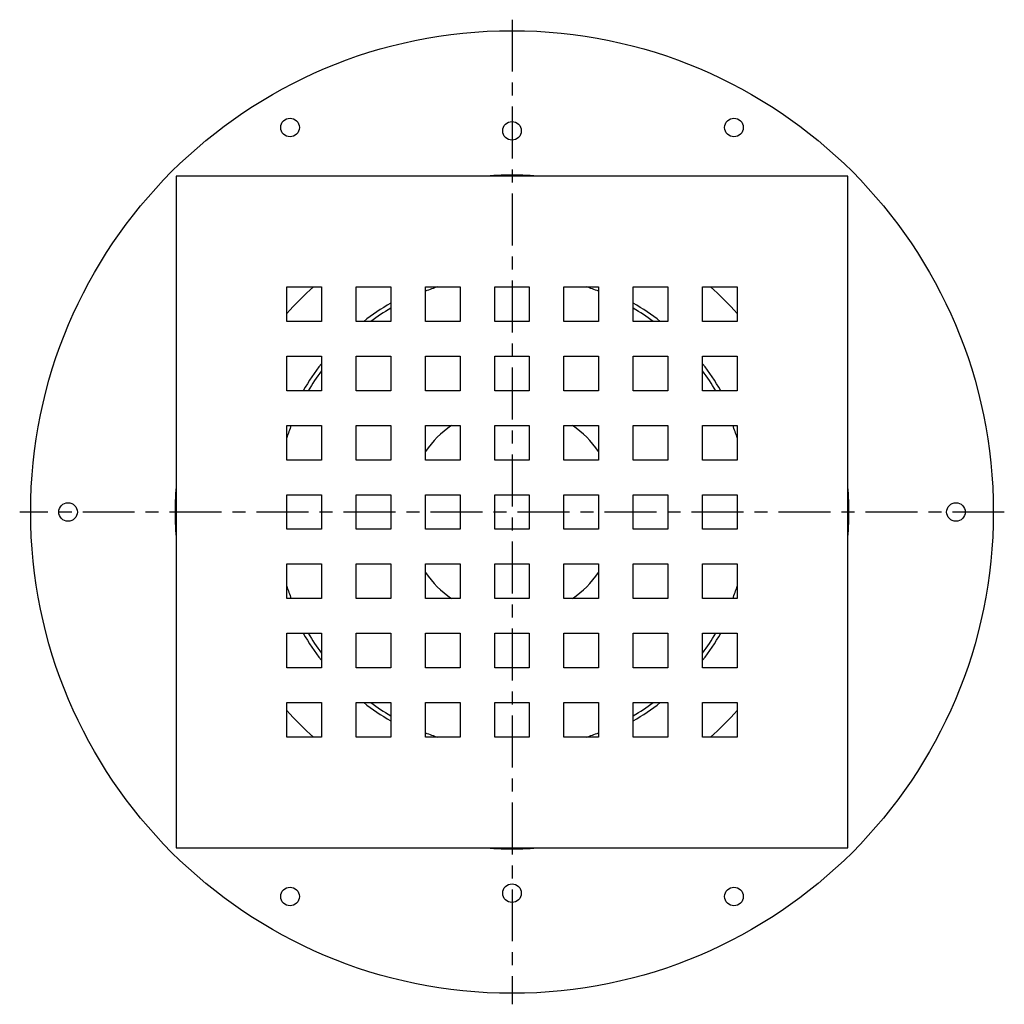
# Model space of a CAD drawing. Extents: x -4.48 to 4.48, y -4.48 to 4.48.
import ezdxf

# ---------------------------------------------------------------- set-up
doc = ezdxf.new("R2010")
doc.units = 0
doc.header["$MEASUREMENT"] = 0
doc.linetypes.add('CHAIN', pattern=[0.7087, 0.4724, -0.0591, 0.1181, -0.0591])
doc.layers.get('0').update_dxf_attribs({"linetype": 'CONTINUOUS'})

msp = doc.modelspace()

# ---------------------------------------------------------------- linework, layer by layer
at = {"linetype": 'CHAIN'}
for p, q in [((0, 4.475), (0, -4.475)), ((4.475, 0), (-4.475, 0))]:
    msp.add_line(p, q, dxfattribs=at)
for p, q in [((3.0512, 3.0512), (-3.0512, 3.0512)), ((-3.0512, 3.0512), (-3.0512, -3.0512)), ((3.0512, -3.0512), (3.0512, 3.0512)), ((-2.0472, 2.0472), (-1.7323, 2.0472)), ((-2.0472, 1.7323), (-2.0472, 2.0472)), ((-1.7323, 2.0472), (-1.7323, 1.7323)), ((-1.4173, 2.0472), (-1.1024, 2.0472)), ((-1.4173, 1.7323), (-1.4173, 2.0472)), ((-1.1024, 2.0472), (-1.1024, 1.7323)), ((-0.7874, 2.0472), (-0.4724, 2.0472)), ((-0.7874, 1.7323), (-0.7874, 2.0472)), ((-0.4724, 2.0472), (-0.4724, 1.7323)), ((-0.1575, 2.0472), (0.1575, 2.0472)), ((-0.1575, 1.7323), (-0.1575, 2.0472)), ((0.1575, 2.0472), (0.1575, 1.7323)), ((0.4724, 2.0472), (0.7874, 2.0472)), ((0.4724, 1.7323), (0.4724, 2.0472)), ((0.7874, 2.0472), (0.7874, 1.7323)), ((1.1024, 2.0472), (1.4173, 2.0472)), ((1.1024, 1.7323), (1.1024, 2.0472)), ((1.4173, 2.0472), (1.4173, 1.7323)), ((1.7323, 2.0472), (2.0472, 2.0472)), ((1.7323, 1.7323), (1.7323, 2.0472)), ((2.0472, 2.0472), (2.0472, 1.7323)), ((-1.7323, 1.7323), (-2.0472, 1.7323)), ((-1.1024, 1.7323), (-1.4173, 1.7323)), ((-0.4724, 1.7323), (-0.7874, 1.7323)), ((0.1575, 1.7323), (-0.1575, 1.7323)), ((0.7874, 1.7323), (0.4724, 1.7323)), ((1.4173, 1.7323), (1.1024, 1.7323)), ((2.0472, 1.7323), (1.7323, 1.7323)), ((-2.0472, 1.4173), (-1.7323, 1.4173)), ((-2.0472, 1.1024), (-2.0472, 1.4173)), ((-1.7323, 1.4173), (-1.7323, 1.1024)), ((-1.4173, 1.4173), (-1.1024, 1.4173)), ((-1.4173, 1.1024), (-1.4173, 1.4173)), ((-1.1024, 1.4173), (-1.1024, 1.1024)), ((-0.7874, 1.4173), (-0.4724, 1.4173)), ((-0.7874, 1.1024), (-0.7874, 1.4173)), ((-0.4724, 1.4173), (-0.4724, 1.1024)), ((-0.1575, 1.4173), (0.1575, 1.4173)), ((-0.1575, 1.1024), (-0.1575, 1.4173)), ((0.1575, 1.4173), (0.1575, 1.1024)), ((0.4724, 1.4173), (0.7874, 1.4173)), ((0.4724, 1.1024), (0.4724, 1.4173)), ((0.7874, 1.4173), (0.7874, 1.1024)), ((1.1024, 1.4173), (1.4173, 1.4173)), ((1.1024, 1.1024), (1.1024, 1.4173)), ((1.4173, 1.4173), (1.4173, 1.1024)), ((1.7323, 1.4173), (2.0472, 1.4173)), ((1.7323, 1.1024), (1.7323, 1.4173)), ((2.0472, 1.4173), (2.0472, 1.1024)), ((-1.7323, 1.1024), (-2.0472, 1.1024)), ((-1.1024, 1.1024), (-1.4173, 1.1024)), ((-0.4724, 1.1024), (-0.7874, 1.1024)), ((0.1575, 1.1024), (-0.1575, 1.1024)), ((0.7874, 1.1024), (0.4724, 1.1024)), ((1.4173, 1.1024), (1.1024, 1.1024)), ((2.0472, 1.1024), (1.7323, 1.1024)), ((-2.0472, 0.7874), (-1.7323, 0.7874)), ((-2.0472, 0.4724), (-2.0472, 0.7874)), ((-1.7323, 0.7874), (-1.7323, 0.4724)), ((-1.4173, 0.7874), (-1.1024, 0.7874)), ((-1.4173, 0.4724), (-1.4173, 0.7874)), ((-1.1024, 0.7874), (-1.1024, 0.4724)), ((-0.7874, 0.7874), (-0.4724, 0.7874)), ((-0.7874, 0.4724), (-0.7874, 0.7874)), ((-0.4724, 0.7874), (-0.4724, 0.4724)), ((-0.1575, 0.7874), (0.1575, 0.7874)), ((-0.1575, 0.4724), (-0.1575, 0.7874)), ((0.1575, 0.7874), (0.1575, 0.4724)), ((0.4724, 0.7874), (0.7874, 0.7874)), ((0.4724, 0.4724), (0.4724, 0.7874)), ((0.7874, 0.7874), (0.7874, 0.4724)), ((1.1024, 0.7874), (1.4173, 0.7874)), ((1.1024, 0.4724), (1.1024, 0.7874)), ((1.4173, 0.7874), (1.4173, 0.4724)), ((1.7323, 0.7874), (2.0472, 0.7874)), ((1.7323, 0.4724), (1.7323, 0.7874)), ((2.0472, 0.7874), (2.0472, 0.4724)), ((-1.7323, 0.4724), (-2.0472, 0.4724)), ((-1.1024, 0.4724), (-1.4173, 0.4724)), ((-0.4724, 0.4724), (-0.7874, 0.4724)), ((0.1575, 0.4724), (-0.1575, 0.4724)), ((0.7874, 0.4724), (0.4724, 0.4724)), ((1.4173, 0.4724), (1.1024, 0.4724)), ((2.0472, 0.4724), (1.7323, 0.4724)), ((-2.0472, 0.1575), (-1.7323, 0.1575)), ((-2.0472, -0.1575), (-2.0472, 0.1575)), ((-1.7323, 0.1575), (-1.7323, -0.1575)), ((-1.4173, 0.1575), (-1.1024, 0.1575)), ((-1.4173, -0.1575), (-1.4173, 0.1575)), ((-1.1024, 0.1575), (-1.1024, -0.1575)), ((-0.7874, 0.1575), (-0.4724, 0.1575)), ((-0.7874, -0.1575), (-0.7874, 0.1575)), ((-0.4724, 0.1575), (-0.4724, -0.1575)), ((-0.1575, 0.1575), (0.1575, 0.1575)), ((-0.1575, -0.1575), (-0.1575, 0.1575)), ((0.1575, 0.1575), (0.1575, -0.1575)), ((0.4724, 0.1575), (0.7874, 0.1575)), ((0.4724, -0.1575), (0.4724, 0.1575)), ((0.7874, 0.1575), (0.7874, -0.1575)), ((1.1024, 0.1575), (1.4173, 0.1575)), ((1.1024, -0.1575), (1.1024, 0.1575)), ((1.4173, 0.1575), (1.4173, -0.1575)), ((1.7323, 0.1575), (2.0472, 0.1575)), ((1.7323, -0.1575), (1.7323, 0.1575)), ((2.0472, 0.1575), (2.0472, -0.1575)), ((-1.7323, -0.1575), (-2.0472, -0.1575)), ((-1.1024, -0.1575), (-1.4173, -0.1575)), ((-0.4724, -0.1575), (-0.7874, -0.1575)), ((0.1575, -0.1575), (-0.1575, -0.1575)), ((0.7874, -0.1575), (0.4724, -0.1575)), ((1.4173, -0.1575), (1.1024, -0.1575)), ((2.0472, -0.1575), (1.7323, -0.1575)), ((-2.0472, -0.4724), (-1.7323, -0.4724)), ((-2.0472, -0.7874), (-2.0472, -0.4724)), ((-1.7323, -0.4724), (-1.7323, -0.7874)), ((-1.4173, -0.4724), (-1.1024, -0.4724)), ((-1.4173, -0.7874), (-1.4173, -0.4724)), ((-1.1024, -0.4724), (-1.1024, -0.7874)), ((-0.7874, -0.4724), (-0.4724, -0.4724)), ((-0.7874, -0.7874), (-0.7874, -0.4724)), ((-0.4724, -0.4724), (-0.4724, -0.7874)), ((-0.1575, -0.4724), (0.1575, -0.4724)), ((-0.1575, -0.7874), (-0.1575, -0.4724)), ((0.1575, -0.4724), (0.1575, -0.7874)), ((0.4724, -0.4724), (0.7874, -0.4724)), ((0.4724, -0.7874), (0.4724, -0.4724)), ((0.7874, -0.4724), (0.7874, -0.7874)), ((1.1024, -0.4724), (1.4173, -0.4724)), ((1.1024, -0.7874), (1.1024, -0.4724)), ((1.4173, -0.4724), (1.4173, -0.7874)), ((1.7323, -0.4724), (2.0472, -0.4724)), ((1.7323, -0.7874), (1.7323, -0.4724)), ((2.0472, -0.4724), (2.0472, -0.7874)), ((-1.7323, -0.7874), (-2.0472, -0.7874)), ((-1.1024, -0.7874), (-1.4173, -0.7874)), ((-0.4724, -0.7874), (-0.7874, -0.7874)), ((0.1575, -0.7874), (-0.1575, -0.7874)), ((0.7874, -0.7874), (0.4724, -0.7874)), ((1.4173, -0.7874), (1.1024, -0.7874)), ((2.0472, -0.7874), (1.7323, -0.7874)), ((-2.0472, -1.1024), (-1.7323, -1.1024)), ((-2.0472, -1.4173), (-2.0472, -1.1024)), ((-1.7323, -1.1024), (-1.7323, -1.4173)), ((-1.4173, -1.1024), (-1.1024, -1.1024)), ((-1.4173, -1.4173), (-1.4173, -1.1024)), ((-1.1024, -1.1024), (-1.1024, -1.4173)), ((-0.7874, -1.1024), (-0.4724, -1.1024)), ((-0.7874, -1.4173), (-0.7874, -1.1024)), ((-0.4724, -1.1024), (-0.4724, -1.4173)), ((-0.1575, -1.1024), (0.1575, -1.1024)), ((-0.1575, -1.4173), (-0.1575, -1.1024)), ((0.1575, -1.1024), (0.1575, -1.4173)), ((0.4724, -1.1024), (0.7874, -1.1024)), ((0.4724, -1.4173), (0.4724, -1.1024)), ((0.7874, -1.1024), (0.7874, -1.4173)), ((1.1024, -1.1024), (1.4173, -1.1024)), ((1.1024, -1.4173), (1.1024, -1.1024)), ((1.4173, -1.1024), (1.4173, -1.4173)), ((1.7323, -1.1024), (2.0472, -1.1024)), ((1.7323, -1.4173), (1.7323, -1.1024)), ((2.0472, -1.1024), (2.0472, -1.4173)), ((-1.7323, -1.4173), (-2.0472, -1.4173)), ((-1.1024, -1.4173), (-1.4173, -1.4173)), ((-0.4724, -1.4173), (-0.7874, -1.4173)), ((0.1575, -1.4173), (-0.1575, -1.4173)), ((0.7874, -1.4173), (0.4724, -1.4173)), ((1.4173, -1.4173), (1.1024, -1.4173)), ((2.0472, -1.4173), (1.7323, -1.4173)), ((-2.0472, -1.7323), (-1.7323, -1.7323)), ((-2.0472, -2.0472), (-2.0472, -1.7323)), ((-1.7323, -1.7323), (-1.7323, -2.0472)), ((-1.4173, -1.7323), (-1.1024, -1.7323)), ((-1.4173, -2.0472), (-1.4173, -1.7323)), ((-1.1024, -1.7323), (-1.1024, -2.0472)), ((-0.7874, -1.7323), (-0.4724, -1.7323)), ((-0.7874, -2.0472), (-0.7874, -1.7323)), ((-0.4724, -1.7323), (-0.4724, -2.0472)), ((-0.1575, -1.7323), (0.1575, -1.7323)), ((-0.1575, -2.0472), (-0.1575, -1.7323)), ((0.1575, -1.7323), (0.1575, -2.0472)), ((0.4724, -1.7323), (0.7874, -1.7323)), ((0.4724, -2.0472), (0.4724, -1.7323)), ((0.7874, -1.7323), (0.7874, -2.0472)), ((1.1024, -1.7323), (1.4173, -1.7323)), ((1.1024, -2.0472), (1.1024, -1.7323)), ((1.4173, -1.7323), (1.4173, -2.0472)), ((1.7323, -1.7323), (2.0472, -1.7323)), ((1.7323, -2.0472), (1.7323, -1.7323)), ((2.0472, -1.7323), (2.0472, -2.0472)), ((-1.7323, -2.0472), (-2.0472, -2.0472)), ((-1.1024, -2.0472), (-1.4173, -2.0472)), ((-0.4724, -2.0472), (-0.7874, -2.0472)), ((0.1575, -2.0472), (-0.1575, -2.0472)), ((0.7874, -2.0472), (0.4724, -2.0472)), ((1.4173, -2.0472), (1.1024, -2.0472)), ((2.0472, -2.0472), (1.7323, -2.0472)), ((-3.0512, -3.0512), (3.0512, -3.0512))]:
    msp.add_line(p, q)
for centre, radius in [((0, 0), 4.375), ((-2.0177, 3.4948), 0.0846), ((0, 3.4646), 0.0846), ((2.0177, 3.4948), 0.0846), ((-4.0354, 0), 0.0846), ((4.0354, 0), 0.0846), ((0, -3.4646), 0.0846), ((-2.0177, -3.4948), 0.0846), ((2.0177, -3.4948), 0.0846)]:
    msp.add_circle(centre, radius)
for radius, start, end in [(3.0625, 85.0724, 94.9276), (2.7283, 131.37836, 138.62164), (2.1555, 108.23672, 111.42585), (2.1555, 68.57415, 71.76328), (2.7283, 41.37836, 48.62164), (2.1949, 120.14845, 127.88567), (2.1949, 52.11433, 59.85155), (2.1555, 120.75816, 126.51964), (2.1555, 53.48036, 59.24184), (2.1949, 142.11433, 149.85155), (2.1949, 30.14845, 37.88567), (2.1555, 143.48036, 149.24184), (2.1555, 30.75816, 36.51964), (2.1555, 158.57415, 161.76328), (0.9606, 124.94801, 145.05199), (0.9606, 34.94801, 55.05199), (2.1555, 18.23672, 21.42585), (3.0625, 175.0724, 184.9276), (3.0625, 355.0724, 4.9276), (0.9606, 214.94801, 235.05199), (0.9606, 304.94801, 325.05199), (2.1555, 198.23672, 201.42585), (2.1555, 338.57415, 341.76328), (2.1949, 210.14845, 217.88567), (2.1555, 210.75816, 216.51964), (2.1555, 323.48036, 329.24184), (2.1949, 322.11433, 329.85155), (2.1949, 232.11433, 239.85155), (2.1555, 233.48036, 239.24184), (2.1949, 300.14845, 307.88567), (2.1555, 300.75816, 306.51964), (2.7283, 221.37836, 228.62164), (2.7283, 311.37836, 318.62164), (2.1555, 248.57415, 251.76328), (2.1555, 288.23672, 291.42585), (3.0625, 265.0724, 274.9276)]:
    msp.add_arc((0, 0), radius, start, end)

doc.saveas('drawing.dxf')
